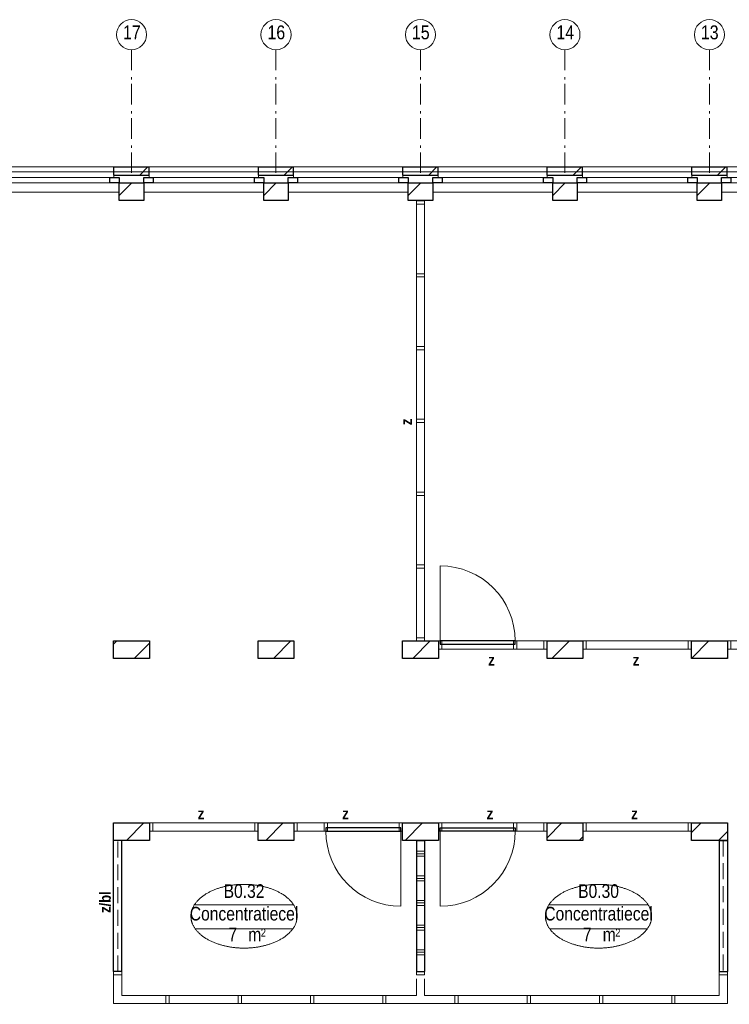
# Model space of a CAD drawing. Header units: millimetres. Extents: x 18442 to 242186, y -49554 to 63508.
# Tile 34 of 175: x 130643 to 139288, y -7752 to 4233. Entities that reach past the tile are written whole.
import ezdxf
from ezdxf.enums import TextEntityAlignment as Align

# ---------------------------------------------------------------- set-up
doc = ezdxf.new("R2010")
doc.units = ezdxf.units.MM
doc.header["$LTSCALE"] = 400
doc.header["$PDMODE"] = 1
doc.header["$PDSIZE"] = 15
doc.linetypes.add('STYLE_02', pattern=[0.694427, 0.486069, -0.208359])
doc.linetypes.add('STYLE_06', pattern=[1.041641, 0.625, -0.208282, 0.069427, -0.138931])
for name, color, linetype, lineweight in [('Buitenkozijnen', 140, 'Continuous', 15), ('Interieur-deur', 43, 'Continuous', 9), ('Interieur-scheidingswand-vertikaal', 5, 'Continuous', 25), ('Interieur-systeemwand glas', 5, 'Continuous', 15), ('Kozijnmerken', 43, 'Continuous', 9), ('mat-baksteen', 5, 'Continuous', 25), ('mat-kalkzandsteen', 5, 'Continuous', 25), ('None', 7, 'Continuous', 9), ('Ruimtenummers', 92, 'Continuous', 25)]:
    doc.layers.add(name, color=color, linetype=linetype, lineweight=lineweight)
doc.layers.get('Kozijnmerken').off()
doc.styles.add('Arial Narrow', font='ARIALN.TTF', dxfattribs={"height": 211.666667})
doc.styles.add('Arial Narrow (bold)', font='ARIALNB.TTF', dxfattribs={"height": 172.861111})

# ---------------------------------------------------------------- blocks, each defined once
blk = doc.blocks.new('Deur systeemwand 915')
at = {"layer": 'Interieur-deur', "color": 140, "linetype": 'Continuous', "lineweight": 15}
blk.add_line((0, 1015), (0, 100), dxfattribs=at)
at = {"layer": 'Interieur-deur', "color": 92, "linetype": 'Continuous', "lineweight": 25}
blk.add_lwpolyline([(-915, 100), (0, 100), (0, 60), (-915, 60)], close=True, dxfattribs=at)
at = {"layer": 'Interieur-deur', "color": 140, "linetype": 'Continuous', "lineweight": 15}
blk.add_arc((0, 100), 915, 90, 180, dxfattribs=at)
blk = doc.blocks.new('systeemwandstijl 880 hoh')
at = {"layer": 'Interieur-systeemwand glas', "color": 43, "linetype": 'Continuous', "lineweight": 9}
blk.add_lwpolyline([(0, 20), (100, 20), (100, -20), (0, -20)], close=True, dxfattribs=at)
at = {"layer": 'Interieur-systeemwand glas', "color": 43, "linetype": 'Continuous', "lineweight": 15}
blk.add_point((0, 0), dxfattribs=at)
blk = doc.blocks.new('Systeemwand B met deur (2D)')
at = {"layer": 'Interieur-systeemwand glas', "lineweight": 15}
for p, q in [((0, 50), (1323, 50)), ((0, -50), (1323, -50))]:
    blk.add_line(p, q, dxfattribs=at)
at = {"layer": 'None', "color": 7, "rotation": 270}
for p in [(20, 50), (388, 50)]:
    blk.add_blockref('systeemwandstijl 880 hoh', p, dxfattribs=at)
at = {"layer": 'None', "color": 7, "xscale": -1}
for name, rotation in [('systeemwandstijl 880 hoh', 90), ('Deur systeemwand 915', 180)]:
    blk.add_blockref(name, (1303, 50), dxfattribs=dict(at, rotation=rotation))
blk = doc.blocks.new('Systeemwand B (2D)')
at = {"layer": 'Interieur-systeemwand glas', "lineweight": 15}
for p, q in [((0, 50), (1323, 50)), ((0, -50), (1323, -50))]:
    blk.add_line(p, q, dxfattribs=at)
at = {"layer": 'None', "color": 7, "rotation": 270}
blk.add_blockref('systeemwandstijl 880 hoh', (20, 50), dxfattribs=at)
at = {"layer": 'None', "color": 7, "xscale": -1, "rotation": 90}
blk.add_blockref('systeemwandstijl 880 hoh', (1303, 50), dxfattribs=at)
blk = doc.blocks.new('*X947')
at = {"layer": 'None', "lineweight": 9}
for p, q in [((-47607, 2880), (-47568, 2919)), ((-47358, 2705), (-47170, 2893))]:
    blk.add_line(p, q, dxfattribs=at)
blk = doc.blocks.new('*X948')
at = {"layer": 'None', "lineweight": 9}
blk.add_line((-45661, 2705), (-45447, 2919), dxfattribs=at)
blk = doc.blocks.new('*X949')
at = {"layer": 'None', "lineweight": 9}
blk.add_line((-43964, 2705), (-43750, 2919), dxfattribs=at)
blk = doc.blocks.new('*X950')
at = {"layer": 'None', "lineweight": 9}
blk.add_line((-42267, 2705), (-42053, 2919), dxfattribs=at)
blk = doc.blocks.new('*X951')
at = {"layer": 'None', "lineweight": 9}
for p, q in [((-40567, 2707), (-40356, 2919)), ((-40146, 2705), (-40130, 2720))]:
    blk.add_line(p, q, dxfattribs=at)
blk = doc.blocks.new('*X73')
at = {"layer": 'None', "lineweight": 9}
blk.add_line((-148.5, -148.5), (4, 4), dxfattribs=at)
blk = doc.blocks.new('*X74')
at = {"layer": 'None', "lineweight": 9}
blk.add_line((100, 100), (200, 200), dxfattribs=at)
blk = doc.blocks.new('Penant best-uitbr  (2D)')
at = {"layer": 'mat-baksteen', "lineweight": 25}
for p, q in [((-215, 200), (215, 200)), ((-215, 100), (-215, 200)), ((215, 100), (215, 200)), ((-215, 100), (215, 100))]:
    blk.add_line(p, q, dxfattribs=at)
at = {"layer": 'mat-kalkzandsteen', "lineweight": 25}
blk.add_lwpolyline([(-148.5, 4), (148.5, 4), (148.5, -210), (-148.5, -210)], close=True, dxfattribs=at)
at = {"layer": 'mat-baksteen'}
blk.add_blockref('*X74', (0, 0), dxfattribs=at)
at = {"layer": 'mat-kalkzandsteen'}
blk.add_blockref('*X73', (0, 0), dxfattribs=at)
blk = doc.blocks.new('Gevelpui best-uitbr 1330 (2D)')
at = {"layer": 'Buitenkozijnen', "lineweight": 15}
for p, q in [((-731.5, 71), (731.5, 71)), ((-731.5, 4), (-731.5, 71)), ((-731.5, 4), (731.5, 4)), ((731.5, 4), (731.5, 71))]:
    blk.add_line(p, q, dxfattribs=at)
at = {"layer": 'Buitenkozijnen', "color": 92, "lineweight": 25}
for points in [[(-731.5, 71), (-617.5, 71), (-617.5, 4), (-731.5, 4)], [(617.5, 71), (731.5, 71), (731.5, 4), (617.5, 4)]]:
    blk.add_lwpolyline(points, close=True, dxfattribs=at)
at = {"layer": 'None', "color": 43, "linetype": 'Continuous', "lineweight": 9}
blk.add_line((-731.5, -107), (731.5, -107), dxfattribs=at)
at = {"layer": 'None', "color": 43, "linetype": 'Continuous', "lineweight": 9, "flags": 128}
blk.add_lwpolyline([(-665, 71), (-665, 200), (665, 200), (665, 71)], dxfattribs=at)
blk = doc.blocks.new('*X1498')
at = {"layer": 'None', "lineweight": 9}
for p, q in [((-43919, 360), (-43819, 360)), ((-43919, 330), (-43819, 330)), ((-43919, 300), (-43819, 300)), ((-43919, 60), (-43819, 60)), ((-43919, 30), (-43819, 30)), ((-43919, 0), (-43819, 0)), ((-43919, -240), (-43819, -240)), ((-43919, -270), (-43819, -270)), ((-43919, -300), (-43819, -300)), ((-43919, -540), (-43819, -540)), ((-43919, -570), (-43819, -570)), ((-43919, -600), (-43819, -600)), ((-43919, -840), (-43819, -840)), ((-43919, -870), (-43819, -870)), ((-43919, -900), (-43819, -900))]:
    blk.add_line(p, q, dxfattribs=at)
blk = doc.blocks.new('*U1499')
at = {"layer": 'Interieur-scheidingswand-vertikaal', "lineweight": 25}
for p, q in [((-47507, 491), (-47607, 491)), ((-47607, -1105), (-47607, 491)), ((-47507, -1105), (-47507, 491)), ((-43919, 491), (-43919, -1105)), ((-43919, 491), (-43819, 491)), ((-43819, 491), (-43819, -1105)), ((-40230, 491), (-40230, -1105)), ((-40230, 491), (-40130, 491)), ((-40130, 491), (-40130, -1105)), ((-47507, -1105), (-47607, -1105)), ((-43919, -1105), (-43819, -1105)), ((-40230, -1105), (-40130, -1105))]:
    blk.add_line(p, q, dxfattribs=at)
at = {"layer": 'Interieur-scheidingswand-vertikaal', "linetype": 'STYLE_02', "lineweight": 9}
for p, q in [((-47557, -1105), (-47557, 491)), ((-40180, 491), (-40180, -1105))]:
    blk.add_line(p, q, dxfattribs=at)
at = {"layer": 'Interieur-systeemwand glas', "lineweight": 15}
for p, q in [((-47607, -1495), (-47607, -1145)), ((-47507, -1395), (-47507, -1145)), ((-43919, -1195), (-43919, -1395)), ((-43819, -1195), (-43819, -1395)), ((-40230, -1145), (-40230, -1395)), ((-40130, -1145), (-40130, -1495)), ((-47507, -1395), (-43919, -1395)), ((-43819, -1395), (-40230, -1395)), ((-47607, -1495), (-40130, -1495))]:
    blk.add_line(p, q, dxfattribs=at)
at = {"layer": 'Interieur-scheidingswand-vertikaal'}
blk.add_blockref('*X1498', (0, 0), dxfattribs=at)
at = {"layer": 'None', "color": 7, "xscale": -1}
for name, p in [('Systeemwand B (2D)', (-45847, 655)), ('Systeemwand B met deur (2D)', (-42327, 655)), ('systeemwandstijl 880 hoh', (-43819, -1125)), ('systeemwandstijl 880 hoh', (-40130, -1125))]:
    blk.add_blockref(name, p, dxfattribs=at)
at = {"layer": 'None', "color": 7}
for name, p in [('Systeemwand B met deur (2D)', (-45410, 655)), ('Systeemwand B (2D)', (-41890, 655)), ('systeemwandstijl 880 hoh', (-47607, -1125))]:
    blk.add_blockref(name, p, dxfattribs=at)
at = {"layer": 'None', "color": 7, "rotation": 270}
for p in [(-46949, -1395), (-43429, -1395), (-42549, -1395), (-41669, -1395)]:
    blk.add_blockref('systeemwandstijl 880 hoh', p, dxfattribs=at)
at = {"layer": 'None', "color": 7, "xscale": -1, "rotation": 90}
for p in [(-46069, -1395), (-45189, -1395), (-44309, -1395), (-40789, -1395)]:
    blk.add_blockref('systeemwandstijl 880 hoh', p, dxfattribs=at)
blk = doc.blocks.new('*X1500')
at = {"layer": 'None', "lineweight": 9}
blk.add_line((-47451, 491), (-47237, 705), dxfattribs=at)
blk = doc.blocks.new('*X1501')
at = {"layer": 'None', "lineweight": 9}
blk.add_line((-45754, 491), (-45540, 705), dxfattribs=at)
blk = doc.blocks.new('*X1502')
at = {"layer": 'None', "lineweight": 9}
blk.add_line((-44057, 491), (-43843, 705), dxfattribs=at)
blk = doc.blocks.new('*X1503')
at = {"layer": 'None', "lineweight": 9}
for p, q in [((-42327, 523), (-42146, 705)), ((-41935, 491), (-41890, 536))]:
    blk.add_line(p, q, dxfattribs=at)
blk = doc.blocks.new('*X1504')
at = {"layer": 'None', "lineweight": 9}
for p, q in [((-40567, 586), (-40449, 705)), ((-40238, 491), (-40130, 599))]:
    blk.add_line(p, q, dxfattribs=at)
blk = doc.blocks.new('Ruimtenummer UV 50')
at = {"layer": 'Ruimtenummers', "color": 8, "lineweight": 5}
for p, q in [((602, 157), (-602, 157)), ((595, -137), (-595, -137))]:
    blk.add_line(p, q, dxfattribs=at)
blk.add_open_spline([(-323, 354), (-173, 406), (173, 406), (323, 354), (473, 302), (560, 212), (647, 122), (647, 18), (647, -86), (560, -176), (473, -266), (323, -318), (173, -370), (-173, -370), (-323, -318), (-474, -266), (-560, -176), (-647, -86), (-647, 18), (-647, 122), (-560, 212), (-474, 302), (-323, 354)], degree=2, knots=[0, 0, 0, 0.09962, 0.19924, 0.19924, 0.283607, 0.283607, 0.349619, 0.349619, 0.415638, 0.415638, 0.5, 0.5, 0.59962, 0.69924, 0.69924, 0.783607, 0.783607, 0.849619, 0.849619, 0.915638, 0.915638, 1, 1, 1], dxfattribs=at)
at = {"layer": 'Ruimtenummers', "attachment_point": 2, "style": 'Arial Narrow'}
for s, insert, char_height in [(' m', (104, -122), 165.9), (' 2', (220, -133), 96.8)]:
    blk.add_mtext(s, dxfattribs=dict(at, insert=insert, char_height=char_height))
at = {"layer": 'Ruimtenummers', "style": 'Arial Narrow'}
for tag, p in [('Nummer', (0, 407)), ('Naam', (0, 132)), ('Oppervlak', (-138, -122))]:
    blk.add_attdef(tag, text='', height=166, dxfattribs=at).set_placement(p, align=Align.TOP_CENTER)
blk = doc.blocks.new('Kozijnmerk 50')
at = {"layer": 'None', "color": 43, "style": 'Arial Narrow (bold)'}
blk.add_attdef('merk', text='', height=138, dxfattribs=at).set_placement((0, 0), align=Align.MIDDLE_CENTER)
blk = doc.blocks.new('*U2196')
at = {"layer": 'Interieur-systeemwand glas', "color": 7, "xscale": -1, "rotation": 180}
blk.add_blockref('systeemwandstijl 880 hoh', (-43919, 8256), dxfattribs=at)
at = {"layer": 'Interieur-systeemwand glas', "color": 7}
for p in [(-43919, 7370), (-43919, 6484), (-43919, 5598), (-43919, 4711), (-43919, 3825), (-43919, 2939)]:
    blk.add_blockref('systeemwandstijl 880 hoh', p, dxfattribs=at)
blk = doc.blocks.new('*U2197')
at = {"layer": 'Interieur-systeemwand glas', "lineweight": 15}
for p, q in [((-43819, 8276), (-43919, 8276)), ((-43919, 2919), (-43919, 8276)), ((-43819, 2919), (-43819, 8276)), ((-43819, 2919), (-43919, 2919))]:
    blk.add_line(p, q, dxfattribs=at)
at = {"layer": 'None', "color": 7}
blk.add_blockref('*U2196', (0, 0), dxfattribs=at)
blk = doc.blocks.new('*U2472')
at = {"layer": 'None', "color": 7, "linetype": 'STYLE_06', "lineweight": 9}
for p, q in [((-47389, 10116), (-47389, 8616)), ((-45629, 10116), (-45629, 8616)), ((-43869, 10116), (-43869, 8616)), ((-42109, 10116), (-42109, 8616)), ((-40349, 10116), (-40349, 8616))]:
    blk.add_line(p, q, dxfattribs=at)
at = {"layer": 'None', "color": 43, "linetype": 'Continuous', "lineweight": 9}
for centre in [(-47389, 10299), (-45629, 10299), (-43869, 10299), (-42109, 10299), (-40349, 10299)]:
    blk.add_circle(centre, 183, dxfattribs=at)
at = {"layer": 'None', "color": 8, "char_height": 169.3, "attachment_point": 1, "style": 'Arial Narrow'}
for s, insert in [('17', (-47493, 10412)), ('16', (-45733, 10412)), ('15', (-43973, 10412)), ('14', (-42213, 10412)), ('13', (-40453, 10412))]:
    blk.add_mtext(s, dxfattribs=dict(at, insert=insert))

msp = doc.modelspace()

# ---------------------------------------------------------------- linework, layer by layer
at = {"linetype": 'Continuous', "lineweight": 0, "flags": 128}
msp.add_lwpolyline([(123373.52032, 2381.81396), (153082.01792, 2381.81396), (153082.01792, -3345.02257), (147794.03932, -3345.02257), (147794.03932, -11520.75863), (123583.62568, -11520.75863), (123583.62568, 2539.2255)], dxfattribs=at)
at = {"layer": 'mat-kalkzandsteen', "lineweight": 25}
for points in [[(131787.2849, -3329.38115), (132224.2849, -3329.38115), (132224.2849, -3543.38115), (131787.2849, -3543.38115)], [(133547.2849, -3329.38115), (133984.2849, -3329.38115), (133984.2849, -3543.38115), (133547.2849, -3543.38115)], [(135307.2849, -3329.38115), (135744.2849, -3329.38115), (135744.2849, -3543.38115), (135307.2849, -3543.38115)], [(137067.2849, -3329.38115), (137504.2849, -3329.38115), (137504.2849, -3543.38115), (137067.2849, -3543.38115)], [(138827.2849, -3329.38115), (139264.2849, -3329.38115), (139264.2849, -3543.38115), (138827.2849, -3543.38115)], [(131787.2849, -5543.38115), (132224.2849, -5543.38115), (132224.2849, -5757.38115), (131787.2849, -5757.38115)], [(133547.2849, -5543.38115), (133984.2849, -5543.38115), (133984.2849, -5757.38115), (133547.2849, -5757.38115)], [(135307.2849, -5543.38115), (135744.2849, -5543.38115), (135744.2849, -5757.38115), (135307.2849, -5757.38115)], [(137067.2849, -5543.38115), (137504.2849, -5543.38115), (137504.2849, -5757.38115), (137067.2849, -5757.38115)], [(138827.2849, -5543.38115), (139264.2849, -5543.38115), (139264.2849, -5757.38115), (138827.2849, -5757.38115)]]:
    msp.add_lwpolyline(points, close=True, dxfattribs=at)

# ---------------------------------------------------------------- block references
at = {"layer": 'Kozijnmerken', "color": 7, "rotation": 90}
for p, values in [((135354.57365, -662.83268), {'merk': 'z'}), ((131684.07012, -6507.38115), {'merk': 'z/bl'})]:
    msp.add_blockref('Kozijnmerk 50', p, dxfattribs=at).add_auto_attribs(values)
at = {"layer": 'Kozijnmerken', "color": 7}
for p in [(136391.42855, -3559.36059), (138151.42855, -3559.36059), (132852.10286, -5429.84529), (134612.10286, -5429.84529), (136372.10286, -5429.84529), (138132.10286, -5429.84529)]:
    msp.add_blockref('Kozijnmerk 50', p, dxfattribs=at).add_auto_attribs({'merk': 'z'})
at = {"layer": 'mat-baksteen', "color": 7}
for p in [(132005.7849, 2241.61885), (133765.7849, 2241.61885), (135525.7849, 2241.61885), (137285.7849, 2241.61885), (139045.7849, 2241.61885)]:
    msp.add_blockref('Penant best-uitbr  (2D)', p, dxfattribs=at)
at = {"layer": 'mat-kalkzandsteen'}
for name in ['*X947', '*X948', '*X949', '*X950', '*X951', '*X1500', '*X1501', '*X1502', '*X1503', '*X1504']:
    msp.add_blockref(name, (179394.72553, -6248.38115), dxfattribs=at)
at = {"layer": 'None', "color": 7}
for name, p in [('*U2472', (179394.72553, -6248.38115)), ('Gevelpui best-uitbr 1330 (2D)', (131125.7849, 2241.61885)), ('Gevelpui best-uitbr 1330 (2D)', (132885.7849, 2241.61885)), ('Gevelpui best-uitbr 1330 (2D)', (134645.7849, 2241.61885)), ('Gevelpui best-uitbr 1330 (2D)', (136405.7849, 2241.61885)), ('Gevelpui best-uitbr 1330 (2D)', (138165.7849, 2241.61885)), ('Gevelpui best-uitbr 1330 (2D)', (139925.7849, 2241.61885)), ('*U2197', (179394.72553, -6248.38115)), ('*U1499', (179394.72553, -6248.38115))]:
    msp.add_blockref(name, p, dxfattribs=at)
at = {"layer": 'None', "color": 7, "rotation": 180}
for name, p in [('Systeemwand B met deur (2D)', (137067.2849, -3379.38115)), ('Systeemwand B met deur (2D)', (137067.2849, -3379.38115)), ('Systeemwand B (2D)', (138827.2849, -3379.38115))]:
    msp.add_blockref(name, p, dxfattribs=at)
at = {"layer": 'None', "color": 7, "xscale": -1, "rotation": 180}
msp.add_blockref('Systeemwand B (2D)', (139264.2849, -3379.38115), dxfattribs=at)
at = {"layer": 'Ruimtenummers'}
for p, values in [((133376.45416, -6697.38115), {'Nummer': 'B0.32', 'Naam': 'Concentratiecel', 'Oppervlak': '7'}), ((137694.72553, -6697.38115), {'Nummer': 'B0.30', 'Naam': 'Concentratiecel', 'Oppervlak': '7'})]:
    msp.add_blockref('Ruimtenummer UV 50', p, dxfattribs=at).add_auto_attribs(values)

doc.saveas('drawing.dxf')
